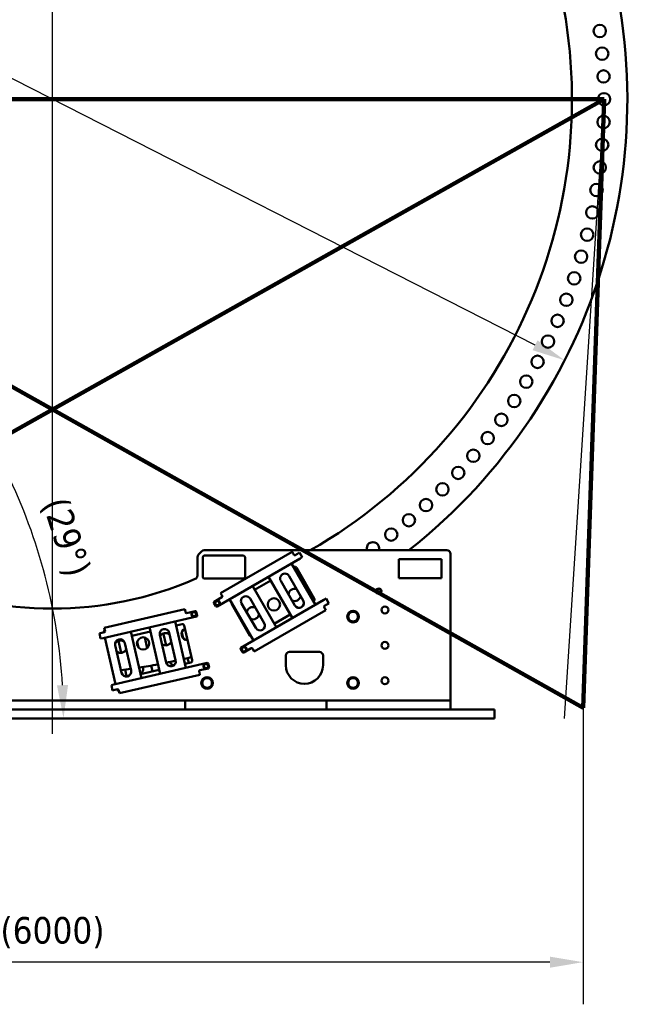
# Model space of a CAD drawing. Header units: millimetres. Extents: x 0 to 63075, y 0 to 44550.
# Tile 21 of 37: x 53625 to 57059, y 11008 to 16574. Entities that reach past the tile are written whole.
import ezdxf

# ---------------------------------------------------------------- set-up
doc = ezdxf.new("R2010")
doc.units = ezdxf.units.MM
doc.header["$LTSCALE"] = 75
for name, color, linetype, lineweight in [('Centerline (ISO)', 7, 'Continuous', 25), ('Dimension (ISO)', 7, 'Continuous', 25), ('Sketch Geometry (ISO)', 7, 'Continuous', 25), ('Visible (ISO)', 7, 'Continuous', 50)]:
    doc.layers.add(name, color=color, linetype=linetype, lineweight=lineweight)
doc.styles.add('Note Text (ISO)', font='tahoma.ttf')
doc.dimstyles.new('Default (ISO)', dxfattribs={"dimscale": 75, "dimtxt": 2, "dimasz": 2.5, "dimexe": 3.175, "dimexo": 0, "dimgap": 0.762, "dimtad": 1, "dimrnd": 1e-08, "dimtxsty": 'Note Text (ISO)', "dimcen": 0.09, "dimdle": 10, "dimclrd": 256, "dimclre": 256, "dimclrt": 256, "dimazin": 2, "dimtfac": 1, "dimtmove": 0, "dimatfit": 3, "dimfxl": 1, "dimtolj": 1, "dimtzin": 0, "dimlwd": -1, "dimlwe": -1, "dimarcsym": 0})

# ---------------------------------------------------------------- blocks, each defined once
blk = doc.blocks.new('*D8')
at = {"layer": 'Defpoints', "color": 0, "transparency": 16777216}
for p in [(50913.5, 17599.8), (56704.7, 14648.2)]:
    blk.add_point(p, dxfattribs=at)
at = {"layer": 'Dimension (ISO)', "transparency": 16777216}
for p, q in [((50913.5, 17599.8), (47585.2, 19296.2)), ((56537.6, 14733.4), (51080.6, 17514.7))]:
    blk.add_line(p, q, dxfattribs=at)
for points in [[(51094.7, 17542.5), (51066.4, 17486.8), (50913.5, 17599.8)], [(56551.8, 14761.2), (56523.5, 14705.5), (56704.7, 14648.2)]]:
    blk.add_solid(points, dxfattribs=at)
at = {"layer": 'Dimension (ISO)', "transparency": 16777216, "insert": (47868.1, 19725.4), "char_height": 150, "attachment_point": 1, "rotation": 332.9934, "style": 'Note Text (ISO)'}
blk.add_mtext('\\A1;\\fTahoma|b0|i0;\\H149.0446;∅6500\\P\\fTahoma|b0|i0;\\H149.0446;Up to Ø7000mm tower section', dxfattribs=at)
blk = doc.blocks.new('*D26')
at = {"layer": 'Defpoints', "color": 0, "transparency": 16777216}
for p in [(50809.1, 12683.9), (56809.1, 12683.9), (50809.1, 11246.3)]:
    blk.add_point(p, dxfattribs=at)
at = {"layer": 'Dimension (ISO)', "transparency": 16777216}
for p, q in [((50809.1, 12683.9), (50809.1, 11008.2)), ((56809.1, 12683.9), (56809.1, 11008.2)), ((56621.6, 11246.3), (50996.6, 11246.3))]:
    blk.add_line(p, q, dxfattribs=at)
for points in [[(50996.6, 11277.5), (50996.6, 11215), (50809.1, 11246.3)], [(56621.6, 11277.5), (56621.6, 11215), (56809.1, 11246.3)]]:
    blk.add_solid(points, dxfattribs=at)
at = {"layer": 'Dimension (ISO)', "transparency": 16777216, "insert": (53515.7, 11501.7), "char_height": 150, "attachment_point": 1, "style": 'Note Text (ISO)'}
blk.add_mtext('\\A1;(6000)', dxfattribs=at)
blk = doc.blocks.new('*D33')
at = {"layer": 'Defpoints', "color": 0, "transparency": 16777216}
for p in [(56927.6, 16124), (53826.2, 13162.9), (50703.6, 12624.6), (56309.1, 12624.6)]:
    blk.add_point(p, dxfattribs=at)
at = {"layer": 'Dimension (ISO)', "transparency": 16777216}
blk.add_arc((50703.6, 12624.6), 3168.7, 3.3909, 25.9561, dxfattribs=at)
for points in [[(53525, 13996.9), (53580.3, 14025.9), (53465.6, 14177.5)], [(53898, 12812.9), (53835.5, 12811.1), (53872.3, 12624.6)]]:
    blk.add_solid(points, dxfattribs=at)
at = {"layer": 'Dimension (ISO)', "transparency": 16777216, "insert": (53894.4, 13887.7), "char_height": 150, "attachment_point": 1, "rotation": 287.7667, "style": 'Note Text (ISO)'}
blk.add_mtext('\\A1;(29°)', dxfattribs=at)

msp = doc.modelspace()

# ---------------------------------------------------------------- linework, layer by layer
at = {"layer": 'Centerline (ISO)', "linetype": 'Continuous'}
msp.add_line((53809.0992, 19517.4496), (53809.0992, 12537.0599), dxfattribs=at)
at = {"layer": 'Sketch Geometry (ISO)', "color": 1, "linetype": 'Continuous', "lineweight": 100, "true_color": 0xff0000}
for p, q in [((50690.5992, 16124.0151), (56809.0992, 12683.8786)), ((56927.5992, 16124.0151), (50809.0992, 12683.8786))]:
    msp.add_line(p, q, dxfattribs=at)
at = {"layer": 'Sketch Geometry (ISO)', "color": 2, "linetype": 'Continuous', "lineweight": 100, "true_color": 0xffff00}
msp.add_line((50690.5992, 16124.0151), (56927.5992, 16124.0151), dxfattribs=at)
at = {"layer": 'Sketch Geometry (ISO)', "color": 3, "true_color": 0x00ff00}
msp.add_line((56927.5992, 16124.0151), (56702.2506, 12623.3806), dxfattribs=at)
at = {"layer": 'Sketch Geometry (ISO)', "color": 150, "linetype": 'Continuous', "lineweight": 100, "true_color": 0x0080ff}
msp.add_line((56927.5992, 16124.0151), (56809.0992, 12683.8786), dxfattribs=at)
at = {"layer": 'Visible (ISO)'}
for p, q in [((54629.0992, 13536.2757), (54629.0992, 13431.0755)), ((54634.957, 13550.4178), (54653.2413, 13568.7021)), ((54659.0992, 13424.5599), (54659.0992, 13534.5599)), ((54667.3834, 13574.5599), (56039.0992, 13574.5599)), ((54669.0992, 13544.5599), (54889.0992, 13544.5599)), ((55209.5244, 13527.9523), (54740.1386, 13256.9523)), ((55164.7039, 13565.5837), (54760.27, 13332.0837)), ((54899.0992, 13534.5599), (54899.0992, 13424.5599)), ((55164.7039, 13565.5837), (55171.7039, 13553.4593)), ((55174.2039, 13549.1292), (55171.7039, 13553.4593)), ((55194.0244, 13554.7991), (55181.034, 13547.2991)), ((55206.1487, 13561.7991), (55194.0244, 13554.7991)), ((55206.1487, 13561.7991), (55221.6487, 13534.9523)), ((55209.5244, 13527.9523), (55221.6487, 13534.9523)), ((55768.2706, 13416.1815), (55768.2706, 13524.5599)), ((55768.2706, 13524.5599), (56009.0992, 13524.5599)), ((56009.0992, 13524.5599), (56009.0992, 13416.1815)), ((56059.0992, 13554.5599), (56059.0992, 12724.5599)), ((55296.2141, 13266.2335), (55161.2141, 13500.0604)), ((55173.2141, 13479.2757), (55175.192, 13480.4177)), ((55188.8523, 13476.7574), (55289.8523, 13301.8203)), ((54889.0992, 13414.5599), (54669.0992, 13414.5599)), ((55031.3103, 13425.0604), (55166.3103, 13191.2335)), ((55147.5779, 13428.679), (55227.5779, 13290.1149)), ((56009.0992, 13416.1815), (55768.2706, 13416.1815)), ((55075.5059, 13138.8075), (54940.5059, 13372.6344)), ((54952.5059, 13351.8498), (55043.3103, 13404.2757)), ((55179.9465, 13262.6149), (55099.9465, 13401.179)), ((54767.9399, 13308.7991), (54724.6386, 13283.7991)), ((54767.27, 13319.9593), (54760.27, 13332.0837)), ((54767.27, 13319.9593), (54769.77, 13315.6292)), ((54926.8697, 13301.253), (55006.8697, 13162.6889)), ((54722.8085, 13276.969), (54733.3085, 13258.7824)), ((54810.6021, 13297.6344), (54945.6021, 13063.8075)), ((54926.1216, 13091.8203), (54825.1216, 13266.7574)), ((55344.5244, 13294.1254), (54875.1386, 13023.1254)), ((54959.2383, 13135.1889), (54879.2383, 13273.753)), ((55286.192, 13288.16), (55284.2141, 13287.0181)), ((55356.6487, 13301.1254), (55344.5244, 13294.1254)), ((55347.7039, 13248.6184), (55345.2039, 13252.9485)), ((55347.034, 13259.7786), (55360.0244, 13267.2786)), ((55347.7039, 13248.6184), (55354.7039, 13236.494)), ((55356.6487, 13301.1254), (55372.1487, 13274.2786)), ((55360.0244, 13267.2786), (55372.1487, 13274.2786)), ((54095.6384, 13078.5102), (54623.747, 13200.4337)), ((54557.7843, 13241.6517), (54102.7535, 13136.5996)), ((54557.7843, 13241.6517), (54560.9337, 13228.0105)), ((54562.0584, 13223.1387), (54560.9337, 13228.0105)), ((54616.7735, 13230.6392), (54568.055, 13219.3916)), ((54627.4941, 13206.4303), (54622.7701, 13226.8921)), ((54950.27, 13002.994), (55354.7039, 13236.494)), ((55154.3103, 13212.0181), (55063.5059, 13159.5921)), ((54105.9028, 13122.9584), (54102.7535, 13136.5996)), ((54357.7636, 13139.0266), (54418.5003, 12875.9466)), ((54564.6558, 12909.6893), (54503.9191, 13172.7692)), ((54509.3179, 13149.3843), (54542.9141, 13157.1406)), ((54554.9073, 13149.6464), (54600.3474, 12952.8237)), ((54088.665, 13108.7157), (54075.0238, 13105.5664)), ((54081.9973, 13075.3609), (54075.0238, 13105.5664)), ((54103.2805, 13112.0899), (54088.665, 13108.7157)), ((54099.4684, 13115.3151), (54107.1541, 13117.0895)), ((54105.9028, 13122.9584), (54107.0276, 13118.0866)), ((54106.0363, 13080.9107), (54166.7731, 12817.8308)), ((54312.9286, 12851.5735), (54252.1918, 13114.6534)), ((54257.5906, 13091.2685), (54363.1624, 13115.6417)), ((54345.7179, 13021.9574), (54331.9196, 13081.7243)), ((54452.4106, 12940.2222), (54416.4184, 13096.1214)), ((54452.2636, 13037.0332), (54437.4985, 13100.9881)), ((54470.0088, 13108.4937), (54506.001, 12952.5945)), ((54547.9243, 13078.3357), (54540.7195, 13109.5434)), ((54081.9973, 13075.3609), (54095.6384, 13078.5102)), ((54200.6833, 12882.1064), (54164.6912, 13038.0056)), ((54182.4792, 13062.21), (54198.0848, 12994.6146)), ((54218.2815, 13050.3779), (54254.2737, 12894.4787)), ((54288.7292, 13057.6455), (54296.3431, 13024.6658)), ((54873.3085, 13016.2953), (54883.8085, 12998.1088)), ((54890.6386, 12996.2786), (54933.9399, 13021.2786)), ((54940.77, 13019.4485), (54943.27, 13015.1184)), ((54950.27, 13002.994), (54943.27, 13015.1184)), ((55129.0992, 12924.5599), (55129.0992, 12979.5599)), ((55149.0992, 12999.5599), (55319.0992, 12999.5599)), ((55339.0992, 12979.5599), (55339.0992, 12924.5599)), ((54156.3752, 12815.4303), (54684.4838, 12937.3538)), ((54321.7309, 12914.6992), (54322.7495, 12910.2875)), ((54376.0055, 12890.7672), (54368.668, 12922.5494)), ((54592.8532, 12940.8305), (54559.257, 12933.0742)), ((54580.337, 12937.9409), (54574.0177, 12965.3129)), ((54695.2044, 12913.1449), (54690.4804, 12933.6067)), ((54188.2349, 12766.339), (54643.2657, 12871.3911)), ((54219.9091, 12900.0835), (54228.9708, 12860.833)), ((54413.1015, 12899.3315), (54307.5298, 12874.9584)), ((54640.1164, 12885.0323), (54638.9917, 12889.9041)), ((54640.1164, 12885.0323), (54643.2657, 12871.3911)), ((54642.7388, 12895.9007), (54691.4573, 12907.1483)), ((54156.3752, 12815.4303), (54142.734, 12812.281)), ((54149.7075, 12782.0755), (54142.734, 12812.281)), ((54149.7075, 12782.0755), (54163.3487, 12785.2248)), ((54163.3487, 12785.2248), (54177.9643, 12788.5991)), ((54183.6375, 12785.8036), (54175.9518, 12784.0293)), ((54183.9609, 12784.852), (54185.0856, 12779.9801)), ((54188.2349, 12766.339), (54185.0856, 12779.9801)), ((53079.0992, 12724.5599), (54539.0992, 12724.5599)), ((54539.0992, 12724.5599), (54559.0992, 12724.5599)), ((54559.0992, 12674.5599), (54559.0992, 12724.5599)), ((54579.0992, 12724.5599), (54559.0992, 12724.5599)), ((55339.0992, 12724.5599), (54579.0992, 12724.5599)), ((55359.0992, 12724.5599), (55339.0992, 12724.5599)), ((55359.0992, 12674.5599), (55359.0992, 12724.5599)), ((55359.0992, 12724.5599), (55379.0992, 12724.5599)), ((55518.7879, 12724.5599), (55379.0992, 12724.5599)), ((55518.7879, 12724.5599), (55536.704, 12724.5599)), ((55536.704, 12724.5599), (55581.4943, 12724.5599)), ((55581.4943, 12724.5599), (55599.4105, 12724.5599)), ((56039.0992, 12724.5599), (55599.4105, 12724.5599)), ((56039.0992, 12724.5599), (56059.0992, 12724.5599)), ((56059.0992, 12674.5599), (56059.0992, 12724.5599)), ((56309.0992, 12674.5599), (51309.0992, 12674.5599)), ((56309.0992, 12674.5599), (56309.0992, 12624.5599)), ((56309.0992, 12624.5599), (51309.0992, 12624.5599))]:
    msp.add_line(p, q, dxfattribs=at)
for centre, radius in [((56903.6509, 16509.7506), 35), ((56916.9479, 16381.5388), 35), ((56924.9352, 16252.887), 35), ((56927.5992, 16124.0151), 35), ((56924.9352, 15995.1432), 35), ((56916.9479, 15866.4914), 35), ((56903.6509, 15738.2796), 35), ((56885.0669, 15610.7269), 35), ((56861.2277, 15484.0511), 35), ((56832.1739, 15358.4686), 35), ((56797.9553, 15234.1941), 35), ((56758.6302, 15111.4398), 35), ((56714.266, 14990.4155), 35), ((56664.9383, 14871.3279), 35), ((56610.7314, 14754.3805), 35), ((56551.7381, 14639.7731), 35), ((56488.0589, 14527.7016), 35), ((56419.8028, 14418.3573), 35), ((56347.0864, 14311.927), 35), ((56270.0338, 14208.5928), 35), ((56188.7768, 14108.5309), 35), ((56103.4542, 14011.9125), 35), ((56014.2117, 13918.9026), 35), ((55921.2018, 13829.6601), 35), ((55824.5833, 13744.3374), 35), ((55724.5215, 13663.0804), 35), ((55654.0992, 13343.2056), 15), ((55654.0992, 13343.2056), 14.25), ((55061.7864, 13268.176), 35), ((54741.4819, 13275.6257), 15), ((54741.4819, 13275.6257), 14.25), ((55689.0992, 13237.0599), 19.5), ((54610.0294, 13213.1744), 15), ((54610.0294, 13213.1744), 14.25), ((55509.0992, 13199.5599), 33), ((54322.3874, 13048.0474), 35), ((54891.9819, 13014.952), 15), ((54891.9819, 13014.952), 14.25), ((55689.0992, 13037.0599), 19.5), ((54677.7396, 12919.889), 15), ((54677.7396, 12919.889), 14.25), ((54684.0992, 12824.5599), 33), ((55509.0992, 12824.5599), 33), ((55689.0992, 12837.0599), 19.5)]:
    msp.add_circle(centre, radius, dxfattribs=at)
for centre, radius, start, end in [((53809.0992, 16124.0151), 3250, 308.3303697, 231.6696303), ((53809.0992, 16124.0151), 2937, 299.76748, 240.23252), ((55621.1872, 13586.0279), 35, 340.873454, 199.126546), ((54649.0992, 13536.2757), 20, 135, 180), ((54667.3834, 13554.5599), 20, 90, 135), ((54669.0992, 13534.5599), 10, 90, 180), ((54889.0992, 13534.5599), 10, 0, 90), ((55178.534, 13551.6292), 5, 210, 300), ((56039.0992, 13554.5599), 20, 0, 90), ((55180.192, 13471.7574), 10, 30, 120), ((53809.0992, 15269.5599), 2025, 246.4841657, 293.5158343), ((54609.0992, 13431.0755), 20, 293.5158343, 0), ((54669.0992, 13424.5599), 10, 180, 270), ((54889.0992, 13424.5599), 10, 270, 0), ((55123.7622, 13414.929), 27.5, 30, 210), ((55178.7337, 13322.3828), 35, 71.6162083, 175.4688701), ((54765.4399, 13313.1292), 5, 300, 30), ((54903.054, 13287.503), 27.5, 30, 210), ((55178.7337, 13322.3828), 35, 244.5311299, 348.3837917), ((55281.192, 13296.8203), 10, 300, 30), ((55654.0992, 13343.2056), 12, 129.8985635, 189.8985635), ((55654.0992, 13343.2056), 12, 189.8985635, 249.8985635), ((55654.0992, 13343.2056), 12, 69.8985635, 129.8985635), ((55654.0992, 13343.2056), 12, 249.8985635, 309.8985635), ((55654.0992, 13343.2056), 12, 9.8985635, 69.8985635), ((55654.0992, 13343.2056), 12, 309.8985635, 9.8985635), ((54727.1386, 13279.469), 5, 120, 210), ((54741.4819, 13275.6257), 12, 179.1516506, 239.1516506), ((54741.4819, 13275.6257), 12, 119.1516506, 179.1516506), ((54737.6386, 13261.2824), 5, 210, 300), ((54741.4819, 13275.6257), 12, 239.1516506, 299.1516506), ((54741.4819, 13275.6257), 12, 59.1516506, 119.1516506), ((54741.4819, 13275.6257), 12, 299.1516506, 359.1516506), ((54741.4819, 13275.6257), 12, 359.1516506, 59.1516506), ((54833.7819, 13271.7574), 10, 165.5270377, 210), ((54942.6988, 13218.8483), 35, 68.22922, 171.8028043), ((55203.7622, 13276.3649), 27.5, 210, 30), ((55349.534, 13255.4485), 5, 120, 210), ((54566.9303, 13224.2635), 5, 193, 283), ((54610.0294, 13213.1744), 12, 172.4996852, 232.4996852), ((54610.0294, 13213.1744), 12, 112.4996852, 172.4996852), ((54610.0294, 13213.1744), 12, 232.4996852, 292.4996852), ((54610.0294, 13213.1744), 12, 52.4996852, 112.4996852), ((54610.0294, 13213.1744), 12, 292.4996852, 352.4996852), ((54617.8983, 13225.7673), 5, 13, 103), ((54610.0294, 13213.1744), 12, 352.4996852, 52.4996852), ((54622.6223, 13205.3055), 5, 283, 13), ((54942.6988, 13218.8483), 35, 248.1971957, 351.77078), ((55509.0992, 13199.5599), 31.75, 120.013333, 179.986667), ((55509.0992, 13199.5599), 31.75, 180.013333, 239.986667), ((55509.0992, 13199.5599), 27.5, 150, 210), ((55509.0992, 13199.5599), 27.5, 90, 150), ((55509.0992, 13199.5599), 31.75, 60.013333, 119.986667), ((55509.0992, 13199.5599), 27.5, 30, 90), ((55509.0992, 13199.5599), 31.75, 0.013333, 59.986667), ((55509.0992, 13199.5599), 31.75, 300.013333, 359.986667), ((55509.0992, 13199.5599), 27.5, 330, 30), ((54545.1636, 13147.3969), 10, 13, 103), ((54983.054, 13148.9389), 27.5, 210, 30), ((55509.0992, 13199.5599), 27.5, 210, 270), ((55509.0992, 13199.5599), 31.75, 240.013333, 299.986667), ((55509.0992, 13199.5599), 27.5, 270, 330), ((54109.0315, 13112.3914), 10, 163, 187.2608295), ((54109.0315, 13112.3914), 10, 106.8495005, 163), ((54102.1557, 13116.9618), 5, 283, 13), ((54443.2136, 13102.3075), 27.5, 13, 193), ((54449.0632, 13071.8866), 35, 48.0763442, 151.8545352), ((54464.2936, 13107.1742), 27.5, 185.1477354, 193), ((54574.6457, 13100.9404), 35, 116.6775192, 269.3224808), ((54934.7819, 13096.8203), 10, 210, 254.4729623), ((54191.4863, 13044.1917), 27.5, 13, 193), ((54194.8346, 13029.4634), 35, 54.0408222, 151.5746641), ((54449.0632, 13071.8866), 35, 234.1454648, 337.9236558), ((54877.6386, 13018.7953), 5, 120, 210), ((54891.9819, 13014.952), 12, 119.1516506, 179.1516506), ((54891.9819, 13014.952), 12, 59.1516506, 119.1516506), ((54891.9819, 13014.952), 12, 359.1516506, 59.1516506), ((54194.8346, 13029.4634), 35, 231.3471361, 334.9211135), ((53809.0992, 16124.0151), 3250, 283.2314021, 284.015612), ((54891.9819, 13014.952), 12, 179.1516506, 239.1516506), ((54888.1386, 13000.6088), 5, 210, 300), ((54891.9819, 13014.952), 12, 239.1516506, 299.1516506), ((54891.9819, 13014.952), 12, 299.1516506, 359.1516506), ((54936.4399, 13016.9485), 5, 30, 120), ((55149.0992, 12979.5599), 20, 90, 180), ((55319.0992, 12979.5599), 20, 0, 90), ((53809.0992, 16124.0151), 3250, 278.6727375, 280.586267), ((54479.2058, 12946.4083), 27.5, 193, 13), ((53809.0992, 16124.0151), 3250, 281.4253006, 282.3912673), ((54500.2858, 12951.275), 27.5, 197.9859059, 259.8366061), ((54590.6037, 12950.5742), 10, 283, 13), ((54677.7396, 12919.889), 12, 172.4996852, 232.4996852), ((54677.7396, 12919.889), 12, 112.4996852, 172.4996852), ((54677.7396, 12919.889), 12, 52.4996852, 112.4996852), ((54677.7396, 12919.889), 12, 292.4996852, 352.4996852), ((54685.6085, 12932.4819), 5, 13, 103), ((54677.7396, 12919.889), 12, 352.4996852, 52.4996852), ((54690.3325, 12912.0201), 5, 283, 13), ((55234.0992, 12924.5599), 105, 180, 0), ((53809.0992, 16124.0151), 3250, 276.8580732, 277.8324473), ((54227.4785, 12888.2925), 27.5, 193, 13), ((54295.9543, 12904.1014), 27.5, 292.8894163, 13), ((54643.8635, 12891.0289), 5, 103, 193), ((54684.0992, 12824.5599), 31.75, 60.013333, 119.986667), ((54677.7396, 12919.889), 12, 232.4996852, 292.4996852), ((55509.0992, 12824.5599), 31.75, 60.013333, 119.986667), ((54684.0992, 12824.5599), 31.75, 120.013333, 179.986667), ((54684.0992, 12824.5599), 31.75, 180.013333, 239.986667), ((54684.0992, 12824.5599), 27.5, 150, 210), ((54684.0992, 12824.5599), 27.5, 90, 150), ((54684.0992, 12824.5599), 27.5, 210, 270), ((54684.0992, 12824.5599), 27.5, 30, 90), ((54684.0992, 12824.5599), 27.5, 270, 330), ((54684.0992, 12824.5599), 31.75, 0.013333, 59.986667), ((54684.0992, 12824.5599), 31.75, 300.013333, 359.986667), ((54684.0992, 12824.5599), 27.5, 330, 30), ((55509.0992, 12824.5599), 31.75, 120.013333, 179.986667), ((55509.0992, 12824.5599), 31.75, 180.013333, 239.986667), ((55509.0992, 12824.5599), 27.5, 150, 210), ((55509.0992, 12824.5599), 27.5, 90, 150), ((55509.0992, 12824.5599), 27.5, 210, 270), ((55509.0992, 12824.5599), 27.5, 30, 90), ((55509.0992, 12824.5599), 27.5, 270, 330), ((55509.0992, 12824.5599), 31.75, 0.013333, 59.986667), ((55509.0992, 12824.5599), 31.75, 300.013333, 359.986667), ((55509.0992, 12824.5599), 27.5, 330, 30), ((54183.2653, 12790.8492), 10, 198.7391705, 223), ((54183.2653, 12790.8492), 10, 223, 279.1504995), ((54179.089, 12783.7272), 5, 13, 103), ((54684.0992, 12824.5599), 31.75, 240.013333, 299.986667), ((55509.0992, 12824.5599), 31.75, 240.013333, 299.986667)]:
    msp.add_arc(centre, radius, start, end, dxfattribs=at)
for points in [[(55641.0868, 13347.9678), (55643.9352, 13350.3493), (55646.402, 13352.4118)], [(55642.2778, 13341.1427), (55641.7251, 13344.3103), (55641.0868, 13347.9678)], [(55643.4688, 13334.3177), (55642.8305, 13337.9752), (55642.2778, 13341.1427)], [(55649.975, 13331.9366), (55646.9554, 13333.0416), (55643.4688, 13334.3177)], [(55646.402, 13352.4118), (55648.8688, 13354.4742), (55651.7172, 13356.8557)], [(55656.4811, 13329.5555), (55652.9945, 13330.8315), (55649.975, 13331.9366)], [(55651.7172, 13356.8557), (55655.2038, 13355.5797), (55658.2234, 13354.4746)], [(55661.7963, 13333.9994), (55659.3295, 13331.937), (55656.4811, 13329.5555)], [(55658.2234, 13354.4746), (55661.2429, 13353.3695), (55664.7295, 13352.0935)], [(55667.1115, 13338.4434), (55664.2631, 13336.0619), (55661.7963, 13333.9994)], [(55664.7295, 13352.0935), (55665.3678, 13348.436), (55665.9205, 13345.2684)], [(55665.9205, 13345.2684), (55666.4733, 13342.1009), (55667.1115, 13338.4434)], [(54729.3806, 13268.8759), (54729.4356, 13272.5883), (54729.4832, 13275.8034)], [(54735.3287, 13265.3234), (54732.5682, 13266.9721), (54729.3806, 13268.8759)], [(54729.4832, 13275.8034), (54729.5308, 13279.0184), (54729.5858, 13282.7308)], [(54729.5858, 13282.7308), (54732.8283, 13284.5394), (54735.6364, 13286.1057)], [(54741.2767, 13261.7708), (54738.0892, 13263.6746), (54735.3287, 13265.3234)], [(54735.6364, 13286.1057), (54738.4445, 13287.672), (54741.687, 13289.4806)], [(54747.3274, 13265.1457), (54744.5193, 13263.5794), (54741.2767, 13261.7708)], [(54741.687, 13289.4806), (54744.8746, 13287.5768), (54747.6351, 13285.928)], [(54753.378, 13268.5206), (54750.1355, 13266.712), (54747.3274, 13265.1457)], [(54747.6351, 13285.928), (54750.3956, 13284.2793), (54753.5831, 13282.3755)], [(54753.4806, 13275.448), (54753.433, 13272.233), (54753.378, 13268.5206)], [(54753.5831, 13282.3755), (54753.5282, 13278.6631), (54753.4806, 13275.448)], [(54597.2277, 13207.8719), (54597.7123, 13211.5529), (54598.1321, 13214.7408)], [(54602.7242, 13203.6542), (54600.1733, 13205.6117), (54597.2277, 13207.8719)], [(54598.1321, 13214.7408), (54598.5518, 13217.9287), (54599.0364, 13221.6097)], [(54599.0364, 13221.6097), (54602.4666, 13223.0306), (54605.4372, 13224.261)], [(54608.2207, 13199.4366), (54605.2751, 13201.6968), (54602.7242, 13203.6542)], [(54605.4372, 13224.261), (54608.4079, 13225.4915), (54611.8381, 13226.9123)], [(54614.6215, 13202.0879), (54611.6509, 13200.8574), (54608.2207, 13199.4366)], [(54611.8381, 13226.9123), (54614.7836, 13224.6521), (54617.3346, 13222.6946)], [(54621.0224, 13204.7391), (54617.5922, 13203.3183), (54614.6215, 13202.0879)], [(54617.3346, 13222.6946), (54619.8855, 13220.7372), (54622.8311, 13218.477)], [(54621.9267, 13211.6081), (54621.507, 13208.4202), (54621.0224, 13204.7391)], [(54622.8311, 13218.477), (54622.3464, 13214.7959), (54621.9267, 13211.6081)], [(55477.3449, 13199.5599), (55481.5992, 13206.9285), (55485.2835, 13213.3099)], [(55485.2835, 13185.8099), (55481.5992, 13192.1913), (55477.3449, 13199.5599)], [(55485.2835, 13213.3099), (55488.9678, 13219.6913), (55493.222, 13227.0599)], [(55493.222, 13227.0599), (55501.7306, 13227.0599), (55509.0992, 13227.0599)], [(55509.0992, 13227.0599), (55516.4678, 13227.0599), (55524.9763, 13227.0599)], [(55524.9763, 13227.0599), (55529.2306, 13219.6913), (55532.9149, 13213.3099)], [(55532.9149, 13213.3099), (55536.5992, 13206.9285), (55540.8534, 13199.5599)], [(55540.8534, 13199.5599), (55536.5992, 13192.1913), (55532.9149, 13185.8099)], [(55493.222, 13172.0599), (55488.9678, 13179.4285), (55485.2835, 13185.8099)], [(55509.0992, 13172.0599), (55501.7306, 13172.0599), (55493.222, 13172.0599)], [(55524.9763, 13172.0599), (55516.4678, 13172.0599), (55509.0992, 13172.0599)], [(55532.9149, 13185.8099), (55529.2306, 13179.4285), (55524.9763, 13172.0599)], [(54880.0858, 13022.0572), (54883.3283, 13023.8658), (54886.1364, 13025.432)], [(54886.1364, 13025.432), (54888.9445, 13026.9983), (54892.187, 13028.8069)], [(54892.187, 13028.8069), (54895.3746, 13026.9031), (54898.1351, 13025.2544)], [(54898.1351, 13025.2544), (54900.8956, 13023.6056), (54904.0831, 13021.7018)], [(54879.8806, 13008.2023), (54879.9356, 13011.9147), (54879.9832, 13015.1297)], [(54885.8287, 13004.6497), (54883.0682, 13006.2985), (54879.8806, 13008.2023)], [(54879.9832, 13015.1297), (54880.0308, 13018.3447), (54880.0858, 13022.0572)], [(54891.7767, 13001.0972), (54888.5892, 13003.001), (54885.8287, 13004.6497)], [(54897.8274, 13004.472), (54895.0193, 13002.9057), (54891.7767, 13001.0972)], [(54903.878, 13007.8469), (54900.6355, 13006.0383), (54897.8274, 13004.472)], [(54903.9806, 13014.7744), (54903.933, 13011.5593), (54903.878, 13007.8469)], [(54904.0831, 13021.7018), (54904.0282, 13017.9894), (54903.9806, 13014.7744)], [(54664.938, 12914.5865), (54665.4226, 12918.2675), (54665.8423, 12921.4554)], [(54670.4345, 12910.3688), (54667.8835, 12912.3263), (54664.938, 12914.5865)], [(54665.8423, 12921.4554), (54666.262, 12924.6433), (54666.7467, 12928.3243)], [(54666.7467, 12928.3243), (54670.1769, 12929.7452), (54673.1475, 12930.9756)], [(54673.1475, 12930.9756), (54676.1181, 12932.2061), (54679.5483, 12933.6269)], [(54679.5483, 12933.6269), (54682.4939, 12931.3667), (54685.0448, 12929.4092)], [(54685.0448, 12929.4092), (54687.5958, 12927.4518), (54690.5413, 12925.1916)], [(54689.637, 12918.3227), (54689.2173, 12915.1348), (54688.7326, 12911.4537)], [(54690.5413, 12925.1916), (54690.0567, 12921.5105), (54689.637, 12918.3227)], [(54675.9309, 12906.1512), (54672.9854, 12908.4114), (54670.4345, 12910.3688)], [(54682.3318, 12908.8025), (54679.3611, 12907.572), (54675.9309, 12906.1512)], [(54688.7326, 12911.4537), (54685.3024, 12910.0329), (54682.3318, 12908.8025)], [(54652.3449, 12824.5599), (54656.5992, 12831.9285), (54660.2835, 12838.3099)], [(54660.2835, 12810.8099), (54656.5992, 12817.1913), (54652.3449, 12824.5599)], [(54660.2835, 12838.3099), (54663.9678, 12844.6913), (54668.222, 12852.0599)], [(54668.222, 12797.0599), (54663.9678, 12804.4285), (54660.2835, 12810.8099)], [(54668.222, 12852.0599), (54676.7306, 12852.0599), (54684.0992, 12852.0599)], [(54684.0992, 12852.0599), (54691.4678, 12852.0599), (54699.9763, 12852.0599)], [(54699.9763, 12852.0599), (54704.2306, 12844.6913), (54707.9149, 12838.3099)], [(54707.9149, 12810.8099), (54704.2306, 12804.4285), (54699.9763, 12797.0599)], [(54707.9149, 12838.3099), (54711.5992, 12831.9285), (54715.8534, 12824.5599)], [(54715.8534, 12824.5599), (54711.5992, 12817.1913), (54707.9149, 12810.8099)], [(55477.3449, 12824.5599), (55481.5992, 12831.9285), (55485.2835, 12838.3099)], [(55485.2835, 12810.8099), (55481.5992, 12817.1913), (55477.3449, 12824.5599)], [(55485.2835, 12838.3099), (55488.9678, 12844.6913), (55493.222, 12852.0599)], [(55493.222, 12797.0599), (55488.9678, 12804.4285), (55485.2835, 12810.8099)], [(55493.222, 12852.0599), (55501.7306, 12852.0599), (55509.0992, 12852.0599)], [(55509.0992, 12852.0599), (55516.4678, 12852.0599), (55524.9763, 12852.0599)], [(55524.9763, 12852.0599), (55529.2306, 12844.6913), (55532.9149, 12838.3099)], [(55532.9149, 12810.8099), (55529.2306, 12804.4285), (55524.9763, 12797.0599)], [(55532.9149, 12838.3099), (55536.5992, 12831.9285), (55540.8534, 12824.5599)], [(55540.8534, 12824.5599), (55536.5992, 12817.1913), (55532.9149, 12810.8099)], [(54684.0992, 12797.0599), (54676.7306, 12797.0599), (54668.222, 12797.0599)], [(54699.9763, 12797.0599), (54691.4678, 12797.0599), (54684.0992, 12797.0599)], [(55509.0992, 12797.0599), (55501.7306, 12797.0599), (55493.222, 12797.0599)], [(55524.9763, 12797.0599), (55516.4678, 12797.0599), (55509.0992, 12797.0599)]]:
    msp.add_rational_spline(points, [1, 1.0379548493, 1], degree=2, dxfattribs=at)

# ---------------------------------------------------------------- dimensions: what is measured, and where the dimension line sits
at = {"layer": 'Dimension (ISO)'}
dim = msp.add_diameter_dim_2p(p1=(56704.7007, 14648.213), p2=(50913.4976, 17599.8172), text='\\fTahoma|b0|i0;\\H149.0446;<>\\P\\fTahoma|b0|i0;\\H149.0446;Up to Ø7000mm tower section', dimstyle='Default (ISO)', override={"dimgap": 0.762, "dimdec": 2, "dimlfac": 1, "dimtol": 0, "dimlim": 0, "dimtp": 0, "dimtm": 0, "dimtdec": 2, "dimatfit": 2, "dimtvp": -0.25}, dxfattribs=at)
dim.commit()
dim.dimension.update_dxf_attribs({"geometry": '*D8', "text_midpoint": (48858.2763, 18647.3025), "dimtype": 163})
dim = msp.add_angular_dim_3p(base=(53826.2, 13162.9345), center=(50703.5971, 12624.5599), p1=(56309.0992, 12624.5599), p2=(56927.5992, 16124.0151), text='(<>)', dimstyle='Default (ISO)', override={"dimgap": 0.762, "dimse1": 1, "dimse2": 1, "dimadec": 0, "dimtol": 0, "dimlim": 0, "dimtp": 0, "dimtm": 0, "dimtdec": 0}, dxfattribs=at)
dim.commit()
dim.dimension.update_dxf_attribs({"geometry": '*D33', "text_midpoint": (53721.1481, 13591.4527), "dimtype": 165})
dim = msp.add_linear_dim(base=(50809.0992, 11246.2933), p1=(56809.0992, 12683.8786), p2=(50809.0992, 12683.8786), angle=180, text='(<>)', dimstyle='Default (ISO)', override={"dimgap": 0.762, "dimdec": 2, "dimtol": 0, "dimlim": 0, "dimtp": 0, "dimtm": 0, "dimtdec": 2, "dimtofl": 0, "dimatfit": 1}, dxfattribs=at)
dim.commit()
dim.dimension.update_dxf_attribs({"geometry": '*D26', "text_midpoint": (53809.0992, 11246.2933), "dimtype": 160})

doc.saveas('drawing.dxf')
